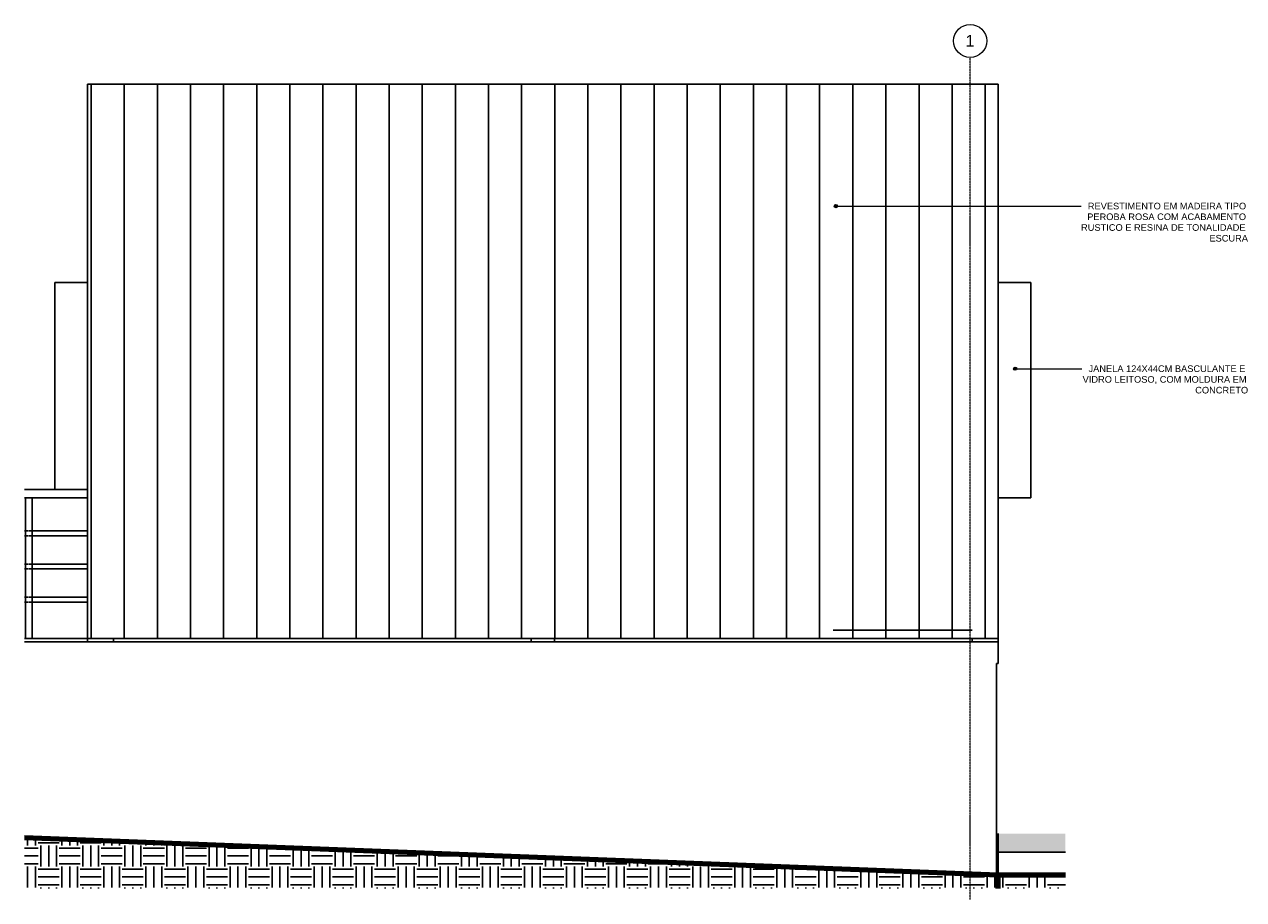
# Model space of a CAD drawing. Header units: millimetres. Extents: x -30535 to 4067, y -602 to 4707.
# Tile 3 of 4: x -12135 to -4772, y -597 to 4690. Entities that reach past the tile are written whole.
import ezdxf

# ---------------------------------------------------------------- set-up
doc = ezdxf.new("R2010")
doc.units = ezdxf.units.MM
doc.linetypes.add('_Traço - ponto', pattern=[16, 12, -2, 0, -2])
for name, color, linetype, lineweight in [('A-DETL', 90, 'Continuous', 25), ('A-FLOR', 192, 'Continuous', 25), ('A-FLOR-HRAL', 11, 'Continuous', 25), ('A-FLOR-PATT', 8, 'Continuous', 90), ('A-GLAZ', 151, 'Continuous', 25), ('A-WALL', 113, 'Continuous', 25), ('A-WALL-PATT', 111, 'Continuous', 90), ('G-ANNO-TEXT', 231, 'Continuous', 9), ('S-GRID', 1, 'Continuous', 9), ('S-GRID-IDEN', 1, 'Continuous', 9)]:
    doc.layers.add(name, color=color, linetype=linetype, lineweight=lineweight)
doc.styles.add('Arial', font='arial.ttf', dxfattribs={"height": 70})
doc.styles.add('Arial_1', font='arial.ttf', dxfattribs={"height": 40})
pattern_1 = [(90, (-6332.42, 3930), (-200, 1e-14), [])]
pattern_2 = [(0, (-6718.2, 0), (127, 127), [127, -127]), (0, (-6718.2, 47.62), (127, 127), [127, -127]), (0, (-6718.2, 95.25), (127, 127), [127, -127]), (90, (-6702.33, 111.12), (-127, 127), [127, -127]), (90, (-6654.7, 111.12), (-127, 127), [127, -127]), (90, (-6607.08, 111.12), (-127, 127), [127, -127])]

# ---------------------------------------------------------------- blocks, each defined once
blk = doc.blocks.new('Janela branca translucida - JN2 - Janela branca translucida-4332272-ANEXO - ELEVAÇÃO C')
at = {"layer": 'A-GLAZ'}
for p, q in [((30263.4, 3130), (30065.8, 3130)), ((30263.4, 3130), (30263.4, 1830)), ((30263.4, 1830), (30065.8, 1830))]:
    blk.add_line(p, q, dxfattribs=at)
blk = doc.blocks.new('Janela branca translucida - JN2 - Janela branca translucida-4332271-ANEXO - ELEVAÇÃO C')
at = {"layer": 'A-GLAZ'}
for p in [(24368.2, 1880), (24565.8, 3130)]:
    blk.add_line(p, (24368.2, 3130), dxfattribs=at)
blk = doc.blocks.new('Railing - 4 cm-3948223-ANEXO - ELEVAÇÃO C')
at = {"layer": 'A-FLOR-HRAL'}
for p, q in [((24190.9, 980), (24190.9, 1830)), ((24190.9, 1830), (24210.9, 1830)), ((24210.9, 1830), (24230.9, 1830)), ((24230.9, 1830), (24230.9, 980))]:
    blk.add_line(p, q, dxfattribs=at)
blk = doc.blocks.new('Railing - Railing-4018205-ANEXO - ELEVAÇÃO C')
at = {"layer": 'A-FLOR-HRAL'}
for p, q in [((24565.8, 1880), (24184.2, 1880)), ((24184.2, 1830), (24565.8, 1830)), ((24209.1, 1630), (24184.2, 1630)), ((24565.8, 1630), (24212.7, 1630)), ((24184.2, 1600), (24209.1, 1600)), ((24212.7, 1600), (24565.8, 1600)), ((24209.1, 1430), (24184.2, 1430)), ((24184.2, 1400), (24209.1, 1400)), ((24565.8, 1430), (24212.7, 1430)), ((24212.7, 1400), (24565.8, 1400)), ((24209.1, 1230), (24184.2, 1230)), ((24184.2, 1200), (24209.1, 1200)), ((24565.8, 1230), (24212.7, 1230)), ((24212.7, 1200), (24565.8, 1200))]:
    blk.add_line(p, q, dxfattribs=at)
blk.add_blockref('Railing - 4 cm-3948223-ANEXO - ELEVAÇÃO C', (0, 0))
blk = doc.blocks.new('Grid - Head Grid-11506-ANEXO - ELEVAÇÃO C')
at = {"layer": 'S-GRID-IDEN'}
blk.add_circle((29896.1, 4589.9), 100, dxfattribs=at)

msp = doc.modelspace()

# ---------------------------------------------------------------- hatches: boundary and pattern name
at = {"layer": 'A-FLOR-PATT'}
msp.add_hatch(color=256, dxfattribs=at).paths.add_polyline_path([(-5847.8, -310), (-5847.8, -198.2), (-6253.7, -198.2), (-6253.7, -310)], flags=0)
at = {"layer": 'A-FLOR-PATT', "lineweight": 25}
h = msp.add_hatch(dxfattribs=at)
h.set_pattern_fill('FP_14', color=256, style=0, pattern_type=2)
h.set_pattern_definition(pattern_2)
h.paths.add_polyline_path([(-6253.7, -530.9), (-6253.7, -450), (-12135.3, -224.7), (-12135.3, -530.9), (-8991.6, -530.9)], flags=0)
h = msp.add_hatch(dxfattribs=at)
h.set_pattern_fill('FP_14', color=256, style=0, pattern_type=2)
h.set_pattern_definition(pattern_2)
h.paths.add_polyline_path([(-5847.8, -530.9), (-5847.8, -450), (-6253.7, -450), (-6253.7, -530.9)], flags=0)
at = {"layer": 'A-WALL-PATT', "lineweight": 25}
h = msp.add_hatch(dxfattribs=at)
h.set_pattern_fill('FP_13', color=256, style=0, pattern_type=2)
h.set_pattern_definition(pattern_1)
h.paths.add_polyline_path([(-6411.2, 3930), (-6411.2, 4328.7), (-11753.7, 4328.7), (-11753.7, 3930), (-8991.6, 3930)], flags=0)
h = msp.add_hatch(dxfattribs=at)
h.set_pattern_fill('FP_13', color=256, style=0, pattern_type=2)
h.set_pattern_definition(pattern_1)
h.paths.add_polyline_path([(-6253.7, 3930), (-6253.7, 4328.7), (-6411.2, 4328.7), (-6411.2, 3930)], flags=0)
h = msp.add_hatch(dxfattribs=at)
h.set_pattern_fill('FP_12', color=256, style=0, pattern_type=2)
h.set_pattern_definition([(90, (-6332.42, 1030), (-200, 1e-14), [])])
h.paths.add_polyline_path([(-6253.7, 980), (-6253.7, 3930), (-11753.7, 3930), (-11753.7, 980), (-8991.6, 980)], flags=0)
at = {"layer": 'G-ANNO-TEXT'}
h = msp.add_hatch(color=7, dxfattribs=at)
edge = h.paths.add_edge_path(flags=0)
edge.add_arc((-7234, 3592.5), 10, 0, 360)
h = msp.add_hatch(color=7, dxfattribs=at)
edge = h.paths.add_edge_path(flags=0)
edge.add_arc((-6150.9, 2610.1), 10, 0, 360)

# ---------------------------------------------------------------- linework, layer by layer
at = {"layer": 'A-DETL'}
msp.add_line((-7251.2, 1030), (-6411.2, 1030), dxfattribs=at)
at = {"layer": 'A-FLOR'}
for p, q in [((-12135.3, 980), (-11753.7, 980)), ((-6253.7, 960), (-12135.3, 960)), ((-11753.7, 960), (-11753.7, 980)), ((-6253.7, 830), (-6253.7, 960)), ((-6253.7, 830), (-6263.7, 830)), ((-6253.7, -198.2), (-6253.7, -310)), ((-6253.7, -310), (-5847.8, -310)), ((-6253.7, -310), (-6253.7, -450))]:
    msp.add_line(p, q, dxfattribs=at)
at = {"layer": 'A-FLOR', "lineweight": 90}
for p, q in [((-6253.7, -450), (-12135.3, -224.7)), ((-6253.7, -530.9), (-6253.7, -450)), ((-5847.8, -450), (-6253.7, -450))]:
    msp.add_line(p, q, dxfattribs=at)
at = {"layer": 'A-WALL'}
for p, q in [((-11753.7, 4328.7), (-11753.7, 980)), ((-6253.7, 4328.7), (-11753.7, 4328.7)), ((-6253.7, 960), (-6253.7, 4328.7)), ((-11753.7, 980), (-6253.7, 980)), ((-11596.2, 980), (-11596.2, 960)), ((-9073.7, 960), (-9073.7, 980)), ((-8933.7, 980), (-8933.7, 960)), ((-6411.2, 960), (-6411.2, 980)), ((-6263.7, -449.6), (-6263.7, 830))]:
    msp.add_line(p, q, dxfattribs=at)
at = {"layer": 'G-ANNO-TEXT', "color": 7}
for p, q in [((-7234, 3592.5), (-5835.1, 3592.5)), ((-5835.1, 3592.5), (-5753.1, 3592.5)), ((-6150.9, 2610.1), (-5889.2, 2610.1)), ((-5889.2, 2610.1), (-5749, 2610.1))]:
    msp.add_line(p, q, dxfattribs=at)
for centre in [(-7234, 3592.5), (-6150.9, 2610.1)]:
    msp.add_circle(centre, 10, dxfattribs=at)
at = {"layer": 'S-GRID', "linetype": '_Traço - ponto'}
msp.add_line((-6423.4, -597.3), (-6423.4, 4489.9), dxfattribs=at)

# ---------------------------------------------------------------- block references
at = {"layer": 'A-FLOR-HRAL'}
msp.add_blockref('Railing - Railing-4018205-ANEXO - ELEVAÇÃO C', (-36319.5, 0), dxfattribs=at)
at = {"layer": 'A-GLAZ'}
for name in ['Janela branca translucida - JN2 - Janela branca translucida-4332271-ANEXO - ELEVAÇÃO C', 'Janela branca translucida - JN2 - Janela branca translucida-4332272-ANEXO - ELEVAÇÃO C']:
    msp.add_blockref(name, (-36319.5, 0), dxfattribs=at)
at = {"layer": 'S-GRID-IDEN'}
msp.add_blockref('Grid - Head Grid-11506-ANEXO - ELEVAÇÃO C', (-36319.5, 0), dxfattribs=at)

# ---------------------------------------------------------------- texts
at = {"layer": 'G-ANNO-TEXT', "color": 7, "char_height": 40, "attachment_point": 1, "style": 'Arial_1'}
for s, insert, width in [('REVESTIMENTO EM MADEIRA TIPO ', (-5712.5, 3612.5), 1178.481), ('PEROBA ROSA COM ACABAMENTO ', (-5716.4, 3547.7), 1183.291), ('RUSTICO E RESINA DE TONALIDADE ', (-5753.5, 3482.9), 1228.185), ('ESCURA', (-4978.3, 3418.1), 288.608), ('JANELA 124X44CM BASCULANTE E ', (-5708.4, 2630.1), 1173.67), ('VIDRO LEITOSO, COM MOLDURA EM ', (-5744.1, 2565.3), 1216.962), ('CONCRETO', (-5064.1, 2500.4), 392.827)]:
    msp.add_mtext(s, dxfattribs=dict(at, insert=insert, width=width))
at = {"layer": 'S-GRID-IDEN', "insert": (-6451.9, 4625.7), "char_height": 70, "width": 67.342, "attachment_point": 1, "style": 'Arial'}
msp.add_mtext('1', dxfattribs=at)

doc.saveas('drawing.dxf')
